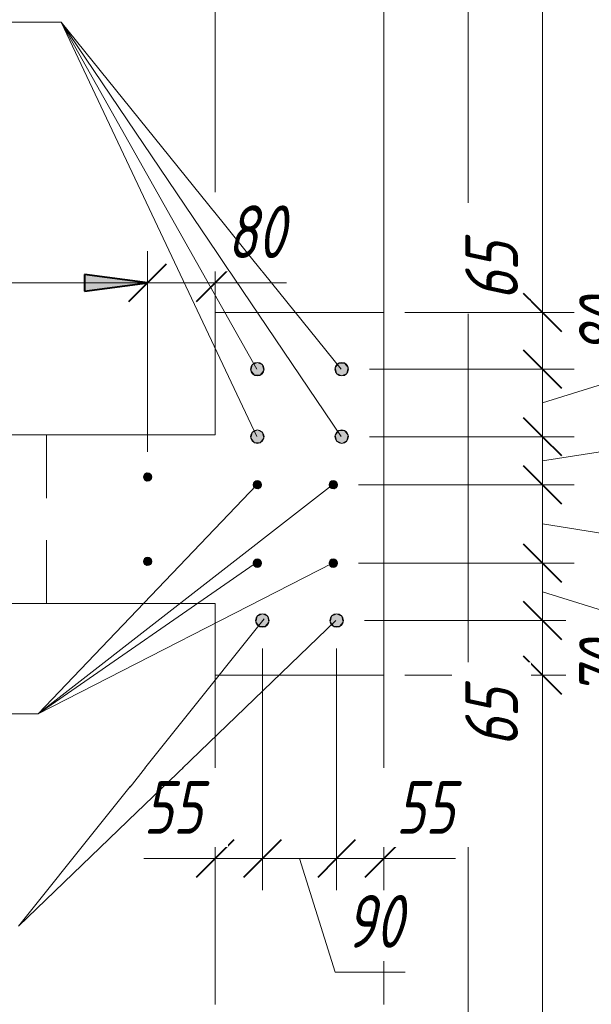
# Model space of a CAD drawing. Header units: millimetres. Extents: x 25691 to 55844, y 7165 to 18405.
# Tile 24 of 71: x 31968 to 32646, y 13005 to 14172. Entities that reach past the tile are written whole.
import ezdxf

# ---------------------------------------------------------------- set-up
doc = ezdxf.new("R2010")
doc.units = ezdxf.units.MM
doc.linetypes.add('ADSK_Линия сетки', pattern=[625, 500, -62.5, 0, -62.5])
doc.linetypes.add('ADSK_Невидимые', pattern=[125, 75, -50])
for name, color, linetype, lineweight in [('A-____-____-DIMS', 211, 'Continuous', 9), ('A-____-____-DIMS-25', 211, 'Continuous', 9), ('A-DOOR-____-OTLN', 31, 'Continuous', 20), ('A-DOOR-OPNG-OTLN', 31, 'Continuous', 20), ('A-WALL-____-HDLN', 110, 'ADSK_Невидимые', 20), ('A-WALL-____-MCUT', 113, 'Continuous', 50), ('S-GRID-____-OTLN', 1, 'Continuous', 9), ('S-RBAR-____-IDEN', 171, 'Continuous', 20), ('S-RBAR-____-MCUT', 171, 'Continuous', 20)]:
    doc.layers.add(name, color=color, linetype=linetype, lineweight=lineweight)
doc.styles.add('GOST Common_I_1', font='GOST Common Italic.ttf', dxfattribs={"width": 0.8, "height": 62.5})
doc.dimstyles.new('ADSK_Для_арматуры_Основной_2_5_мм_шаг_кол-во_Стрелки_точный', dxfattribs={"dimscale": 304.8, "dimtxt": 0.206224, "dimasz": 0.246063, "dimexe": 0.123031, "dimexo": 0.000403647, "dimgap": 0.032808, "dimtad": 1, "dimdec": 0, "dimlfac": 304.8, "dimdsep": 46, "dimtxsty": 'GOST Common_I_1', "dimsah": 1, "dimcen": 0.09, "dimdle": 0.123031, "dimazin": 0, "dimtfac": 1, "dimtdec": 4, "dimtix": 1, "dimtmove": 0, "dimatfit": 3, "dimfxl": 1, "dimtvp": 1, "dimtfill": 1, "dimtolj": 1, "dimtzin": 0, "dimarcsym": 2})
doc.dimstyles.new('ADSK_Округление_5мм__Узкий_', dxfattribs={"dimscale": 304.8, "dimtxt": 0.206224, "dimasz": 0.147638, "dimexe": 0.123031, "dimexo": 0.000269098, "dimgap": 0.032808, "dimtad": 1, "dimdec": 0, "dimlfac": 304.8, "dimrnd": 5, "dimdsep": 46, "dimtxsty": 'GOST Common_I_1', "dimblk1": 'OBLIQUE', "dimblk2": 'OBLIQUE', "dimsah": 1, "dimcen": 0.09, "dimdle": 0.123031, "dimazin": 0, "dimtfac": 1, "dimtdec": 4, "dimtix": 1, "dimtmove": 0, "dimatfit": 3, "dimfxl": 1, "dimtvp": 1, "dimtfill": 1, "dimtolj": 1, "dimtzin": 0, "dimlwd": 20, "dimlwe": 20, "dimarcsym": 2})
doc.dimstyles.new('ADSK_Округление_5мм__Узкий__1', dxfattribs={"dimscale": 304.8, "dimtxt": 0.206224, "dimasz": 0.147638, "dimexe": 0.123031, "dimexo": 0.000269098, "dimgap": 0.032808, "dimtad": 1, "dimdec": 0, "dimlfac": 304.8, "dimrnd": 5, "dimdsep": 46, "dimtxsty": 'GOST Common_I_1', "dimblk1": 'OBLIQUE', "dimblk2": 'OBLIQUE', "dimsah": 1, "dimcen": 0.09, "dimdle": 0.123031, "dimazin": 0, "dimtfac": 1, "dimtdec": 4, "dimtix": 1, "dimtmove": 1, "dimatfit": 3, "dimfxl": 1, "dimtvp": 1, "dimtfill": 1, "dimtolj": 1, "dimtzin": 0, "dimlwd": 20, "dimlwe": 20, "dimarcsym": 2})

# ---------------------------------------------------------------- blocks, each defined once
blk = doc.blocks.new('ADSK_Дверь_ПроемПрямоугольный - ADSK_Дверь_ПроемПрямоугольный-1464738-КЖ1_ПЭ_ВЭ15_Армирование_Вертикальное')
at = {"layer": 'A-DOOR-OPNG-OTLN'}
for p, q in [((32200, 13825), (32200, 15125)), ((32400, 13825), (32400, 15125))]:
    blk.add_line(p, q, dxfattribs=at)
blk = doc.blocks.new('ADSK_Дверь_ПроемПрямоугольный - ADSK_Дверь_ПроемПрямоугольный-1465029-КЖ1_ПЭ_ВЭ15_Армирование_Вертикальное')
at = {"layer": 'A-DOOR-OPNG-OTLN'}
for p, q in [((32200, 15125), (32200, 15515)), ((32400, 15125), (32400, 15515))]:
    blk.add_line(p, q, dxfattribs=at)
blk = doc.blocks.new('DIMBLOCK71-КЖ1_ПЭ_ВЭ15_Армирование_Вертикальное')
at = {"layer": 'A-____-____-DIMS-25', "lineweight": 40}
for p, q in [((32588.1, 13395), (32565.6, 13417.5)), ((32588.1, 13395), (32610.6, 13372.5)), ((32588.1, 12005), (32565.6, 12027.5)), ((32588.1, 12005), (32610.6, 11982.5))]:
    blk.add_line(p, q, dxfattribs=at)
at = {"layer": 'A-____-____-DIMS-25', "lineweight": 20}
for p, q in [((32588.1, 13395), (32425, 13395)), ((32588.1, 12005), (32588.1, 13395)), ((32588.1, 13395), (32625.6, 13395)), ((32588.1, 12005), (32425, 12005)), ((32588.1, 12005), (32625.6, 12005))]:
    blk.add_line(p, q, dxfattribs=at)
at = {"layer": 'A-____-____-DIMS-25', "color": 0, "lineweight": 20, "insert": (32496.4, 12634.5), "char_height": 62.5, "width": 157.25, "attachment_point": 1, "rotation": 90, "line_spacing_factor": 1.022761, "style": 'GOST Common_I_1', "bg_fill": 3, "box_fill_scale": 1.25, "bg_fill_color": 256, "bg_fill_true_color": 13158600, "bg_fill_transparency": 0}
blk.add_mtext('1390', dxfattribs=at)
blk = doc.blocks.new('_Oblique')
at = {"color": 0, "linetype": 'ByBlock', "lineweight": -2}
blk.add_line((-0.5, -0.5), (0.5, 0.5), dxfattribs=at)
blk = doc.blocks.new('DIMBLOCK72-КЖ1_ПЭ_ВЭ15_Армирование_Вертикальное')
at = {"layer": 'A-____-____-DIMS-25', "lineweight": 40}
for p, q in [((32588.1, 13459.9), (32565.6, 13482.4)), ((32588.1, 13459.9), (32610.6, 13437.4)), ((32588.1, 13395), (32565.6, 13417.5)), ((32588.1, 13395), (32610.6, 13372.5))]:
    blk.add_line(p, q, dxfattribs=at)
at = {"layer": 'A-____-____-DIMS-25', "lineweight": 20}
for p, q in [((32588.1, 13459.9), (32377, 13459.9)), ((32588.1, 13395), (32588.1, 13459.9)), ((32588.1, 13459.9), (32625.6, 13459.9)), ((32588.1, 13393.2), (32588.1, 13427.5)), ((32588.1, 13395), (32425, 13395)), ((32588.1, 13395), (32625.6, 13395)), ((32588.1, 13310.4), (32588.1, 13393.2))]:
    blk.add_line(p, q, dxfattribs=at)
at = {"layer": 'A-____-____-DIMS-25', "color": 0, "lineweight": 20, "insert": (32496.4, 13310.4), "char_height": 62.5, "width": 84.378, "attachment_point": 1, "rotation": 90, "line_spacing_factor": 1.022761, "style": 'GOST Common_I_1', "bg_fill": 3, "box_fill_scale": 1.25, "bg_fill_color": 256, "bg_fill_true_color": 13158600, "bg_fill_transparency": 0}
blk.add_mtext('65', dxfattribs=at)
blk = doc.blocks.new('DIMBLOCK73-КЖ1_ПЭ_ВЭ15_Армирование_Вертикальное')
at = {"layer": 'A-____-____-DIMS-25', "lineweight": 40}
for p, q in [((32588.1, 13527.8), (32565.6, 13550.3)), ((32588.1, 13527.8), (32610.6, 13505.3)), ((32588.1, 13459.9), (32565.6, 13482.4)), ((32588.1, 13459.9), (32610.6, 13437.4))]:
    blk.add_line(p, q, dxfattribs=at)
at = {"layer": 'A-____-____-DIMS-25', "lineweight": 20}
for p, q in [((32588.1, 13527.8), (32370, 13527.8)), ((32588.1, 13459.9), (32588.1, 13527.8)), ((32588.1, 13527.8), (32625.6, 13527.8)), ((32723.1, 13451.5), (32588.1, 13493.9)), ((32588.1, 13459.9), (32377, 13459.9)), ((32588.1, 13459.9), (32625.6, 13459.9)), ((32723.1, 13368.7), (32723.1, 13451.5))]:
    blk.add_line(p, q, dxfattribs=at)
at = {"layer": 'A-____-____-DIMS-25', "color": 0, "lineweight": 20, "insert": (32631.4, 13368.7), "char_height": 62.5, "width": 84.378, "attachment_point": 1, "rotation": 90, "line_spacing_factor": 1.022761, "style": 'GOST Common_I_1', "bg_fill": 3, "box_fill_scale": 1.25, "bg_fill_color": 256, "bg_fill_true_color": 13158600, "bg_fill_transparency": 0}
blk.add_mtext('70', dxfattribs=at)
blk = doc.blocks.new('DIMBLOCK74-КЖ1_ПЭ_ВЭ15_Армирование_Вертикальное')
at = {"layer": 'A-____-____-DIMS-25', "lineweight": 40}
for p, q in [((32588.1, 13620.8), (32565.6, 13643.3)), ((32588.1, 13620.8), (32610.6, 13598.3)), ((32588.1, 13527.8), (32565.6, 13550.3)), ((32588.1, 13527.8), (32610.6, 13505.3))]:
    blk.add_line(p, q, dxfattribs=at)
at = {"layer": 'A-____-____-DIMS-25', "lineweight": 20}
for p, q in [((32588.1, 13620.8), (32370, 13620.8)), ((32588.1, 13527.8), (32588.1, 13620.8)), ((32588.1, 13620.8), (32625.6, 13620.8)), ((32858.1, 13532), (32588.1, 13574.3)), ((32588.1, 13527.8), (32370, 13527.8)), ((32588.1, 13527.8), (32625.6, 13527.8)), ((32858.1, 13449.1), (32858.1, 13532))]:
    blk.add_line(p, q, dxfattribs=at)
at = {"layer": 'A-____-____-DIMS-25', "color": 0, "lineweight": 20, "insert": (32766.4, 13449.1), "char_height": 62.5, "width": 84.378, "attachment_point": 1, "rotation": 90, "line_spacing_factor": 1.022761, "style": 'GOST Common_I_1', "bg_fill": 3, "box_fill_scale": 1.25, "bg_fill_color": 256, "bg_fill_true_color": 13158600, "bg_fill_transparency": 0}
blk.add_mtext('95', dxfattribs=at)
blk = doc.blocks.new('DIMBLOCK75-КЖ1_ПЭ_ВЭ15_Армирование_Вертикальное')
at = {"layer": 'A-____-____-DIMS-25', "lineweight": 20}
for p, q in [((32858.1, 13774.5), (32858.1, 13691.6)), ((32858.1, 13691.6), (32588.1, 13649.3)), ((32588.1, 13677.8), (32383, 13677.8)), ((32588.1, 13620.8), (32588.1, 13677.8)), ((32588.1, 13677.8), (32625.6, 13677.8)), ((32588.1, 13620.8), (32370, 13620.8)), ((32588.1, 13620.8), (32625.6, 13620.8))]:
    blk.add_line(p, q, dxfattribs=at)
at = {"layer": 'A-____-____-DIMS-25', "lineweight": 40}
for p, q in [((32588.1, 13677.8), (32565.6, 13700.3)), ((32588.1, 13677.8), (32610.6, 13655.3)), ((32588.1, 13620.8), (32565.6, 13643.3)), ((32588.1, 13620.8), (32610.6, 13598.3))]:
    blk.add_line(p, q, dxfattribs=at)
at = {"layer": 'A-____-____-DIMS-25', "color": 0, "lineweight": 20, "insert": (32766.4, 13704.1), "char_height": 62.5, "width": 84.378, "attachment_point": 1, "rotation": 90, "line_spacing_factor": 1.022761, "style": 'GOST Common_I_1', "bg_fill": 3, "box_fill_scale": 1.25, "bg_fill_color": 256, "bg_fill_true_color": 13158600, "bg_fill_transparency": 0}
blk.add_mtext('55', dxfattribs=at)
blk = doc.blocks.new('DIMBLOCK76-КЖ1_ПЭ_ВЭ15_Армирование_Вертикальное')
at = {"layer": 'A-____-____-DIMS-25', "lineweight": 20}
for p, q in [((32723.1, 13843), (32723.1, 13760.2)), ((32723.1, 13760.2), (32588.1, 13717.8)), ((32588.1, 13757.8), (32383, 13757.8)), ((32588.1, 13677.8), (32588.1, 13757.8)), ((32588.1, 13757.8), (32625.6, 13757.8)), ((32588.1, 13677.8), (32383, 13677.8)), ((32588.1, 13677.8), (32625.6, 13677.8))]:
    blk.add_line(p, q, dxfattribs=at)
at = {"layer": 'A-____-____-DIMS-25', "lineweight": 40}
for p, q in [((32588.1, 13757.8), (32565.6, 13780.3)), ((32588.1, 13757.8), (32610.6, 13735.3)), ((32588.1, 13677.8), (32565.6, 13700.3)), ((32588.1, 13677.8), (32610.6, 13655.3))]:
    blk.add_line(p, q, dxfattribs=at)
at = {"layer": 'A-____-____-DIMS-25', "color": 0, "lineweight": 20, "insert": (32631.4, 13772.7), "char_height": 62.5, "width": 84.378, "attachment_point": 1, "rotation": 90, "line_spacing_factor": 1.022761, "style": 'GOST Common_I_1', "bg_fill": 3, "box_fill_scale": 1.25, "bg_fill_color": 256, "bg_fill_true_color": 13158600, "bg_fill_transparency": 0}
blk.add_mtext('80', dxfattribs=at)
blk = doc.blocks.new('DIMBLOCK77-КЖ1_ПЭ_ВЭ15_Армирование_Вертикальное')
at = {"layer": 'A-____-____-DIMS-25', "lineweight": 20}
for p, q in [((32588.1, 13909.7), (32588.1, 13826.9)), ((32588.1, 13825), (32425, 13825)), ((32588.1, 13826.9), (32588.1, 13791.4)), ((32588.1, 13757.8), (32588.1, 13825)), ((32588.1, 13825), (32625.6, 13825)), ((32588.1, 13757.8), (32383, 13757.8)), ((32588.1, 13757.8), (32625.6, 13757.8))]:
    blk.add_line(p, q, dxfattribs=at)
at = {"layer": 'A-____-____-DIMS-25', "lineweight": 40}
for p, q in [((32588.1, 13825), (32565.6, 13847.5)), ((32588.1, 13825), (32610.6, 13802.5)), ((32588.1, 13757.8), (32565.6, 13780.3)), ((32588.1, 13757.8), (32610.6, 13735.3))]:
    blk.add_line(p, q, dxfattribs=at)
at = {"layer": 'A-____-____-DIMS-25', "color": 0, "lineweight": 20, "insert": (32496.4, 13839.4), "char_height": 62.5, "width": 84.378, "attachment_point": 1, "rotation": 90, "line_spacing_factor": 1.022761, "style": 'GOST Common_I_1', "bg_fill": 3, "box_fill_scale": 1.25, "bg_fill_color": 256, "bg_fill_true_color": 13158600, "bg_fill_transparency": 0}
blk.add_mtext('65', dxfattribs=at)
blk = doc.blocks.new('DIMBLOCK78-КЖ1_ПЭ_ВЭ15_Армирование_Вертикальное')
at = {"layer": 'A-____-____-DIMS-25', "lineweight": 40}
for p, q in [((32588.1, 15515), (32565.6, 15537.5)), ((32588.1, 15515), (32610.6, 15492.5)), ((32588.1, 13825), (32565.6, 13847.5)), ((32588.1, 13825), (32610.6, 13802.5))]:
    blk.add_line(p, q, dxfattribs=at)
at = {"layer": 'A-____-____-DIMS-25', "lineweight": 20}
for p, q in [((32588.1, 15515), (32425, 15515)), ((32588.1, 13825), (32588.1, 15515)), ((32588.1, 15515), (32625.6, 15515)), ((32588.1, 13825), (32425, 13825)), ((32588.1, 13825), (32625.6, 13825))]:
    blk.add_line(p, q, dxfattribs=at)
at = {"layer": 'A-____-____-DIMS-25', "color": 0, "lineweight": 20, "insert": (32496.4, 14604.5), "char_height": 62.5, "width": 157.25, "attachment_point": 1, "rotation": 90, "line_spacing_factor": 1.022761, "style": 'GOST Common_I_1', "bg_fill": 3, "box_fill_scale": 1.25, "bg_fill_color": 256, "bg_fill_true_color": 13158600, "bg_fill_transparency": 0}
blk.add_mtext('1690', dxfattribs=at)
blk = doc.blocks.new('DIMBLOCK85-КЖ1_ПЭ_ВЭ15_Армирование_Вертикальное')
at = {"layer": 'A-____-____-DIMS-25', "lineweight": 20}
for p, q in [((30520, 13860.2), (30520, 13897.7)), ((32120, 13860.2), (32120, 13897.7)), ((30520, 13860.2), (32120, 13860.2)), ((30520, 13860.2), (30520, 13660)), ((32120, 13860.2), (32120, 13660))]:
    blk.add_line(p, q, dxfattribs=at)
at = {"layer": 'A-____-____-DIMS-25', "lineweight": 40}
for p, q in [((30520, 13860.2), (30542.5, 13882.7)), ((32120, 13860.2), (32142.5, 13882.7)), ((30520, 13860.2), (30497.5, 13837.7)), ((32120, 13860.2), (32097.5, 13837.7))]:
    blk.add_line(p, q, dxfattribs=at)
at = {"layer": 'A-____-____-DIMS-25', "color": 0, "lineweight": 20, "insert": (31254.5, 13951.9), "char_height": 62.5, "width": 157.25, "attachment_point": 1, "line_spacing_factor": 1.022761, "style": 'GOST Common_I_1', "bg_fill": 3, "box_fill_scale": 1.25, "bg_fill_color": 256, "bg_fill_true_color": 13158600, "bg_fill_transparency": 0}
blk.add_mtext('1600', dxfattribs=at)
blk = doc.blocks.new('DIMBLOCK86-КЖ1_ПЭ_ВЭ15_Армирование_Вертикальное')
at = {"layer": 'A-____-____-DIMS-25', "lineweight": 20}
for p, q in [((32120, 13860.2), (32120, 13897.7)), ((32200, 13860.2), (32200, 13867)), ((32120, 13860.2), (32237.5, 13860.2)), ((32120, 13860.2), (32120, 13660)), ((32201.8, 13860.2), (32160, 13860.2)), ((32200, 13860.2), (32200, 13822.7)), ((32284.7, 13860.2), (32201.8, 13860.2))]:
    blk.add_line(p, q, dxfattribs=at)
at = {"layer": 'A-____-____-DIMS-25', "lineweight": 40}
for p, q in [((32120, 13860.2), (32142.5, 13882.7)), ((32200, 13860.2), (32222.5, 13882.7)), ((32120, 13860.2), (32097.5, 13837.7)), ((32200, 13860.2), (32177.5, 13837.7))]:
    blk.add_line(p, q, dxfattribs=at)
at = {"layer": 'A-____-____-DIMS-25', "color": 0, "lineweight": 20, "insert": (32214.3, 13951.9), "char_height": 62.5, "width": 84.378, "attachment_point": 1, "line_spacing_factor": 1.022761, "style": 'GOST Common_I_1', "bg_fill": 3, "box_fill_scale": 1.25, "bg_fill_color": 256, "bg_fill_true_color": 13158600, "bg_fill_transparency": 0}
blk.add_mtext('80', dxfattribs=at)
blk = doc.blocks.new('DIMBLOCK90-КЖ1_ПЭ_ВЭ15_Армирование_Вертикальное')
at = {"layer": 'A-____-____-DIMS-25', "lineweight": 20}
for p, q in [((32256, 13178), (32256, 13426.9)), ((32115.3, 13178), (32198.2, 13178)), ((32162.5, 13178), (32256, 13178)), ((32198.2, 13178), (32228, 13178)), ((32200, 13178), (32200, 13184.8)), ((32200, 13178), (32200, 13140.5)), ((32256, 13178), (32256, 13140.5))]:
    blk.add_line(p, q, dxfattribs=at)
at = {"layer": 'A-____-____-DIMS-25', "lineweight": 40}
for p, q in [((32200, 13178), (32222.5, 13200.5)), ((32256, 13178), (32278.5, 13200.5)), ((32200, 13178), (32177.5, 13155.5)), ((32256, 13178), (32233.5, 13155.5))]:
    blk.add_line(p, q, dxfattribs=at)
at = {"layer": 'A-____-____-DIMS-25', "color": 0, "lineweight": 20, "insert": (32115.3, 13269.6), "char_height": 62.5, "width": 84.378, "attachment_point": 1, "line_spacing_factor": 1.022761, "style": 'GOST Common_I_1', "bg_fill": 3, "box_fill_scale": 1.25, "bg_fill_color": 256, "bg_fill_true_color": 13158600, "bg_fill_transparency": 0}
blk.add_mtext('55', dxfattribs=at)
blk = doc.blocks.new('DIMBLOCK91-КЖ1_ПЭ_ВЭ15_Армирование_Вертикальное')
at = {"layer": 'A-____-____-DIMS-25', "lineweight": 20}
for p, q in [((32256, 13178), (32256, 13426.9)), ((32344, 13178), (32344, 13426.9)), ((32256, 13178), (32344, 13178)), ((32256, 13178), (32256, 13140.5)), ((32342.3, 13043), (32300, 13178)), ((32344, 13178), (32344, 13140.5)), ((32425.2, 13043), (32342.3, 13043))]:
    blk.add_line(p, q, dxfattribs=at)
at = {"layer": 'A-____-____-DIMS-25', "lineweight": 40}
for p, q in [((32256, 13178), (32278.5, 13200.5)), ((32344, 13178), (32366.5, 13200.5)), ((32256, 13178), (32233.5, 13155.5)), ((32344, 13178), (32321.5, 13155.5))]:
    blk.add_line(p, q, dxfattribs=at)
at = {"layer": 'A-____-____-DIMS-25', "color": 0, "lineweight": 20, "insert": (32354.8, 13134.6), "char_height": 62.5, "width": 84.378, "attachment_point": 1, "line_spacing_factor": 1.022761, "style": 'GOST Common_I_1', "bg_fill": 3, "box_fill_scale": 1.25, "bg_fill_color": 256, "bg_fill_true_color": 13158600, "bg_fill_transparency": 0}
blk.add_mtext('90', dxfattribs=at)
blk = doc.blocks.new('DIMBLOCK92-КЖ1_ПЭ_ВЭ15_Армирование_Вертикальное')
at = {"layer": 'A-____-____-DIMS-25', "lineweight": 20}
for p, q in [((32344, 13178), (32344, 13426.9)), ((32344, 13178), (32437.5, 13178)), ((32344, 13178), (32344, 13140.5)), ((32401.8, 13178), (32372, 13178)), ((32400, 13178), (32400, 13184.8)), ((32400, 13178), (32400, 13140.5)), ((32484.7, 13178), (32401.8, 13178))]:
    blk.add_line(p, q, dxfattribs=at)
at = {"layer": 'A-____-____-DIMS-25', "lineweight": 40}
for p, q in [((32344, 13178), (32366.5, 13200.5)), ((32400, 13178), (32422.5, 13200.5)), ((32344, 13178), (32321.5, 13155.5)), ((32400, 13178), (32377.5, 13155.5))]:
    blk.add_line(p, q, dxfattribs=at)
at = {"layer": 'A-____-____-DIMS-25', "color": 0, "lineweight": 20, "insert": (32414.3, 13269.6), "char_height": 62.5, "width": 84.378, "attachment_point": 1, "line_spacing_factor": 1.022761, "style": 'GOST Common_I_1', "bg_fill": 3, "box_fill_scale": 1.25, "bg_fill_color": 256, "bg_fill_true_color": 13158600, "bg_fill_transparency": 0}
blk.add_mtext('55', dxfattribs=at)
blk = doc.blocks.new('DIMBLOCK141-КЖ1_ПЭ_ВЭ15_Армирование_Вертикальное')
at = {"layer": 'A-____-____-DIMS-25', "lineweight": 40}
for points in [[(30520, 13860.2), (30595, 13850.3), (30595, 13870.1)], [(32120, 13860.2), (32045, 13870.1), (32045, 13850.3)]]:
    blk.add_hatch(color=256, dxfattribs=at).paths.add_polyline_path(points)
at = {"layer": 'A-____-____-DIMS-25'}
for p, q in [((30520, 13860.2), (30520, 13897.7)), ((32120, 13860.2), (32120, 13897.7)), ((32157.5, 13860.2), (30482.5, 13860.2)), ((30520, 13860.2), (30520, 13667.5)), ((32120, 13860.2), (32120, 13667.5))]:
    blk.add_line(p, q, dxfattribs=at)
at = {"layer": 'A-____-____-DIMS-25', "lineweight": 40}
for p, q in [((30595, 13870.1), (30520, 13860.2)), ((30595, 13850.3), (30595, 13870.1)), ((32120, 13860.2), (32045, 13870.1)), ((32045, 13870.1), (32045, 13850.3)), ((30520, 13860.2), (30595, 13850.3)), ((32045, 13850.3), (32120, 13860.2))]:
    blk.add_line(p, q, dxfattribs=at)
at = {"layer": 'A-____-____-DIMS-25', "color": 0, "insert": (31149, 13951.9), "char_height": 62.5, "width": 410.383, "attachment_point": 1, "line_spacing_factor": 1.022761, "style": 'GOST Common_I_1', "bg_fill": 3, "box_fill_scale": 1.25, "bg_fill_color": 256, "bg_fill_true_color": 13158600, "bg_fill_transparency": 0}
blk.add_mtext('200x8=1600', dxfattribs=at)
blk = doc.blocks.new('_None')
blk = doc.blocks.new('Ricom_Марка_АрматурныйСтержень - Поз_ тип_Шаг-995026-КЖ1_ПЭ_ВЭ15_Армирование_Вертикальное')
at = {"layer": 'S-RBAR-____-IDEN'}
blk.add_line((26679.6, 8743.3), (27179.6, 8743.3), dxfattribs=at)

msp = doc.modelspace()

# ---------------------------------------------------------------- hatches: boundary and pattern name
at = {"layer": 'S-RBAR-____-MCUT'}
h = msp.add_hatch(color=256, dxfattribs=at)
edge = h.paths.add_edge_path()
edge.add_arc((32249.9996, 13757.8157), 8, 0, 360)
for points in [[(32253.4707, 13750.608), (32257.799, 13756.0356), (32256.2542, 13762.8037), (32249.9996, 13765.8157), (32243.7449, 13762.8037), (32242.2002, 13756.0356), (32246.5285, 13750.608)], [(32349.9996, 13749.8157), (32356.2542, 13752.8278), (32357.799, 13759.5959), (32353.4707, 13765.0235), (32346.5285, 13765.0235), (32342.2002, 13759.5959), (32343.7449, 13752.8278)], [(32253.4707, 13670.608), (32257.799, 13676.0356), (32256.2542, 13682.8037), (32249.9996, 13685.8157), (32243.7449, 13682.8037), (32242.2002, 13676.0356), (32246.5285, 13670.608)], [(32349.9996, 13669.8157), (32356.2542, 13672.8278), (32357.799, 13679.5959), (32353.4707, 13685.0235), (32346.5285, 13685.0235), (32342.2002, 13679.5959), (32343.7449, 13672.8278)], [(32118.4545, 13625.2458), (32124.0447, 13627.0621), (32124.0447, 13632.94), (32118.4545, 13634.7563), (32114.9996, 13630.001)], [(32251.5447, 13616.0296), (32254.9996, 13620.7849), (32251.5447, 13625.5402), (32245.9545, 13623.7239), (32245.9545, 13617.846)], [(32341.5447, 13616.0296), (32344.9996, 13620.7849), (32341.5447, 13625.5402), (32335.9545, 13623.7239), (32335.9545, 13617.846)], [(32118.4545, 13525.2458), (32124.0447, 13527.0621), (32124.0447, 13532.94), (32118.4545, 13534.7563), (32114.9996, 13530.001)], [(32251.5447, 13523.0591), (32254.9996, 13527.8144), (32251.5447, 13532.5696), (32245.9545, 13530.7533), (32245.9545, 13524.8754)], [(32341.5447, 13523.0591), (32344.9996, 13527.8144), (32341.5447, 13532.5696), (32335.9545, 13530.7533), (32335.9545, 13524.8754)], [(32259.4707, 13452.713), (32263.799, 13458.1406), (32262.2542, 13464.9087), (32255.9996, 13467.9208), (32249.7449, 13464.9087), (32248.2002, 13458.1406), (32252.5285, 13452.713)], [(32347.4707, 13452.713), (32351.799, 13458.1406), (32350.2542, 13464.9087), (32343.9996, 13467.9208), (32337.7449, 13464.9087), (32336.2002, 13458.1406), (32340.5285, 13452.713)]]:
    msp.add_hatch(color=256, dxfattribs=at).paths.add_polyline_path(points)
h = msp.add_hatch(color=256, dxfattribs=at)
edge = h.paths.add_edge_path()
edge.add_arc((32349.9996, 13757.8157), 8, 0, 360)
h = msp.add_hatch(color=256, dxfattribs=at)
edge = h.paths.add_edge_path()
edge.add_arc((32249.9996, 13677.8157), 8, 0, 360)
h = msp.add_hatch(color=256, dxfattribs=at)
edge = h.paths.add_edge_path()
edge.add_arc((32349.9996, 13677.8157), 8, 0, 360)
h = msp.add_hatch(color=256, dxfattribs=at)
edge = h.paths.add_edge_path()
edge.add_arc((32119.9996, 13630.001), 5, 0, 360)
h = msp.add_hatch(color=256, dxfattribs=at)
edge = h.paths.add_edge_path()
edge.add_arc((32249.9996, 13620.7849), 5, 0, 360)
h = msp.add_hatch(color=256, dxfattribs=at)
edge = h.paths.add_edge_path()
edge.add_arc((32339.9996, 13620.7849), 5, 0, 360)
h = msp.add_hatch(color=256, dxfattribs=at)
edge = h.paths.add_edge_path()
edge.add_arc((32119.9996, 13530.001), 5, 0, 360)
h = msp.add_hatch(color=256, dxfattribs=at)
edge = h.paths.add_edge_path()
edge.add_arc((32249.9996, 13527.8144), 5, 0, 360)
h = msp.add_hatch(color=256, dxfattribs=at)
edge = h.paths.add_edge_path()
edge.add_arc((32339.9996, 13527.8144), 5, 0, 360)
h = msp.add_hatch(color=256, dxfattribs=at)
edge = h.paths.add_edge_path()
edge.add_arc((32255.9996, 13459.9208), 8, 0, 360)
h = msp.add_hatch(color=256, dxfattribs=at)
edge = h.paths.add_edge_path()
edge.add_arc((32343.9996, 13459.9208), 8, 0, 360)

# ---------------------------------------------------------------- linework, layer by layer
at = {"layer": 'A-WALL-____-HDLN'}
msp.add_line((32000.2596, 13679.9514), (32000.2596, 13480.001), dxfattribs=at)
at = {"layer": 'A-WALL-____-MCUT', "lineweight": 9}
for p, q in [((32399.95, 13825.0392), (32199.9996, 13825.0392)), ((32199.9996, 13825.0392), (32199.9996, 13680.001)), ((32399.9996, 13395.0888), (32399.9996, 13825.0392)), ((32199.9996, 13680.001), (30430, 13680.001)), ((30430, 13480.001), (32199.9996, 13480.001)), ((32199.9996, 13480.001), (32199.9996, 13395.0392)), ((32199.9996, 13395.0392), (32399.9996, 13395.0392))]:
    msp.add_line(p, q, dxfattribs=at)
at = {"layer": 'S-GRID-____-OTLN', "linetype": 'ADSK_Линия сетки'}
msp.add_line((32500, 18205.465), (32500, 7369.9611), dxfattribs=at)
at = {"layer": 'S-RBAR-____-IDEN'}
for p, q in [((32017.6624, 14169.2284), (31991.9181, 14169.2284)), ((32017.6624, 14169.2284), (31991.9181, 14169.2284)), ((32017.6624, 14169.2284), (31991.9181, 14169.2284)), ((32017.6624, 14169.2284), (31991.9181, 14169.2284)), ((31990.4416, 13349.4812), (31969.9324, 13349.4812)), ((31990.4416, 13349.4812), (31969.9324, 13349.4812)), ((31990.4416, 13349.4812), (31969.9324, 13349.4812)), ((31990.4416, 13349.4812), (31969.9324, 13349.4812))]:
    msp.add_line(p, q, dxfattribs=at)
at = {"layer": 'S-RBAR-____-MCUT'}
for p, q in [((32243.7449, 13762.8037), (32242.2002, 13756.0356)), ((32249.9996, 13765.8157), (32243.7449, 13762.8037)), ((32256.2542, 13762.8037), (32249.9996, 13765.8157)), ((32257.799, 13756.0356), (32256.2542, 13762.8037)), ((32346.5285, 13765.0235), (32342.2002, 13759.5959)), ((32342.2002, 13759.5959), (32343.7449, 13752.8278)), ((32353.4707, 13765.0235), (32346.5285, 13765.0235)), ((32357.799, 13759.5959), (32353.4707, 13765.0235)), ((32356.2542, 13752.8278), (32357.799, 13759.5959)), ((32242.2002, 13756.0356), (32246.5285, 13750.608)), ((32246.5285, 13750.608), (32253.4707, 13750.608)), ((32253.4707, 13750.608), (32257.799, 13756.0356)), ((32343.7449, 13752.8278), (32349.9996, 13749.8157)), ((32349.9996, 13749.8157), (32356.2542, 13752.8278)), ((32243.7449, 13682.8037), (32242.2002, 13676.0356)), ((32249.9996, 13685.8157), (32243.7449, 13682.8037)), ((32256.2542, 13682.8037), (32249.9996, 13685.8157)), ((32257.799, 13676.0356), (32256.2542, 13682.8037)), ((32346.5285, 13685.0235), (32342.2002, 13679.5959)), ((32342.2002, 13679.5959), (32343.7449, 13672.8278)), ((32353.4707, 13685.0235), (32346.5285, 13685.0235)), ((32357.799, 13679.5959), (32353.4707, 13685.0235)), ((32356.2542, 13672.8278), (32357.799, 13679.5959)), ((32242.2002, 13676.0356), (32246.5285, 13670.608)), ((32246.5285, 13670.608), (32253.4707, 13670.608)), ((32253.4707, 13670.608), (32257.799, 13676.0356)), ((32343.7449, 13672.8278), (32349.9996, 13669.8157)), ((32349.9996, 13669.8157), (32356.2542, 13672.8278)), ((32118.4545, 13634.7563), (32114.9996, 13630.001)), ((32124.0447, 13632.94), (32118.4545, 13634.7563)), ((32124.0447, 13627.0621), (32124.0447, 13632.94)), ((32114.9996, 13630.001), (32118.4545, 13625.2458)), ((32118.4545, 13625.2458), (32124.0447, 13627.0621)), ((32251.5447, 13625.5402), (32245.9545, 13623.7239)), ((32245.9545, 13623.7239), (32245.9545, 13617.846)), ((32254.9996, 13620.7849), (32251.5447, 13625.5402)), ((32251.5447, 13616.0296), (32254.9996, 13620.7849)), ((32341.5447, 13625.5402), (32335.9545, 13623.7239)), ((32335.9545, 13623.7239), (32335.9545, 13617.846)), ((32344.9996, 13620.7849), (32341.5447, 13625.5402)), ((32341.5447, 13616.0296), (32344.9996, 13620.7849)), ((32245.9545, 13617.846), (32251.5447, 13616.0296)), ((32335.9545, 13617.846), (32341.5447, 13616.0296)), ((32118.4545, 13534.7563), (32114.9996, 13530.001)), ((32114.9996, 13530.001), (32118.4545, 13525.2458)), ((32124.0447, 13532.94), (32118.4545, 13534.7563)), ((32118.4545, 13525.2458), (32124.0447, 13527.0621)), ((32124.0447, 13527.0621), (32124.0447, 13532.94)), ((32251.5447, 13532.5696), (32245.9545, 13530.7533)), ((32245.9545, 13530.7533), (32245.9545, 13524.8754)), ((32254.9996, 13527.8144), (32251.5447, 13532.5696)), ((32251.5447, 13523.0591), (32254.9996, 13527.8144)), ((32341.5447, 13532.5696), (32335.9545, 13530.7533)), ((32335.9545, 13530.7533), (32335.9545, 13524.8754)), ((32344.9996, 13527.8144), (32341.5447, 13532.5696)), ((32341.5447, 13523.0591), (32344.9996, 13527.8144)), ((32245.9545, 13524.8754), (32251.5447, 13523.0591)), ((32335.9545, 13524.8754), (32341.5447, 13523.0591)), ((32255.9996, 13467.9208), (32249.7449, 13464.9087)), ((32262.2542, 13464.9087), (32255.9996, 13467.9208)), ((32343.9996, 13467.9208), (32337.7449, 13464.9087)), ((32350.2542, 13464.9087), (32343.9996, 13467.9208)), ((32249.7449, 13464.9087), (32248.2002, 13458.1406)), ((32248.2002, 13458.1406), (32252.5285, 13452.713)), ((32259.4707, 13452.713), (32263.799, 13458.1406)), ((32263.799, 13458.1406), (32262.2542, 13464.9087)), ((32337.7449, 13464.9087), (32336.2002, 13458.1406)), ((32336.2002, 13458.1406), (32340.5285, 13452.713)), ((32347.4707, 13452.713), (32351.799, 13458.1406)), ((32351.799, 13458.1406), (32350.2542, 13464.9087)), ((32252.5285, 13452.713), (32259.4707, 13452.713)), ((32340.5285, 13452.713), (32347.4707, 13452.713))]:
    msp.add_line(p, q, dxfattribs=at)
for centre, radius in [((32249.9996, 13757.8157), 8), ((32349.9996, 13757.8157), 8), ((32249.9996, 13677.8157), 8), ((32349.9996, 13677.8157), 8), ((32119.9996, 13630.001), 5), ((32249.9996, 13620.7849), 5), ((32339.9996, 13620.7849), 5), ((32119.9996, 13530.001), 5), ((32249.9996, 13527.8144), 5), ((32339.9996, 13527.8144), 5), ((32255.9996, 13459.9208), 8), ((32343.9996, 13459.9208), 8)]:
    msp.add_circle(centre, radius, dxfattribs=at)

# ---------------------------------------------------------------- block references
at = {"layer": 'A-DOOR-____-OTLN'}
for name, p in [('ADSK_Дверь_ПроемПрямоугольный - ADSK_Дверь_ПроемПрямоугольный-1464738-КЖ1_ПЭ_ВЭ15_Армирование_Вертикальное', (0, 0)), ('ADSK_Дверь_ПроемПрямоугольный - ADSK_Дверь_ПроемПрямоугольный-1465029-КЖ1_ПЭ_ВЭ15_Армирование_Вертикальное', (0, -2120))]:
    msp.add_blockref(name, p, dxfattribs=at)
at = {"layer": 'S-RBAR-____-IDEN'}
for p in [(4812.3463, 5425.9006), (4790.3606, 4606.1534)]:
    msp.add_blockref('Ricom_Марка_АрматурныйСтержень - Поз_ тип_Шаг-995026-КЖ1_ПЭ_ВЭ15_Армирование_Вертикальное', p, dxfattribs=at)

# ---------------------------------------------------------------- next in the draw order: dimensions: what is measured, and where the dimension line sits
at = {"layer": 'A-____-____-DIMS', "lineweight": 20}
dim = msp.add_linear_dim(base=(32119.9996, 13860.2212), p1=(30519.9996, 13635.001), p2=(32119.9996, 13635.001), dimstyle='ADSK_Округление_5мм__Узкий_', override={"dimpost": '<>', "dimfxl": 1600}, dxfattribs=at)
dim.commit()
dim.dimension.update_dxf_attribs({"geometry": 'DIMBLOCK85-КЖ1_ПЭ_ВЭ15_Армирование_Вертикальное', "text_midpoint": (31319.9996, 13901.8736)})
dim = msp.add_linear_dim(base=(32255.9996, 13177.9515), p1=(32199.9996, 13209.7713), p2=(32255.9996, 13451.9208), dimstyle='ADSK_Округление_5мм__Узкий__1', override={"dimpost": '<>', "dimfxl": 248.540489}, dxfattribs=at)
dim.commit()
dim.dimension.update_dxf_attribs({"geometry": 'DIMBLOCK90-КЖ1_ПЭ_ВЭ15_Армирование_Вертикальное', "text_midpoint": (32157.5311, 13227.9616), "dimtype": 160})
dim = msp.add_linear_dim(base=(32588.0692, 13395.0392), p1=(32399.9996, 12005.0392), p2=(32399.9996, 13395.0392), angle=90, dimstyle='ADSK_Округление_5мм__Узкий_', override={"dimpost": '<>', "dimfxl": 1390}, dxfattribs=at)
dim.commit()
dim.dimension.update_dxf_attribs({"geometry": 'DIMBLOCK71-КЖ1_ПЭ_ВЭ15_Армирование_Вертикальное', "text_midpoint": (32546.4167, 12700.0392)})

# ---------------------------------------------------------------- next in the draw order: dimensions: what is measured, and where the dimension line sits
dim = msp.add_linear_dim(base=(32199.9996, 13860.2212), p1=(32119.9996, 13635.001), p2=(32199.9996, 13892.041), dimstyle='ADSK_Округление_5мм__Узкий__1', override={"dimpost": '<>', "dimfxl": 269.201645}, dxfattribs=at)
dim.commit()
dim.dimension.update_dxf_attribs({"geometry": 'DIMBLOCK86-КЖ1_ПЭ_ВЭ15_Армирование_Вертикальное', "text_midpoint": (32256.5311, 13910.2313), "dimtype": 160})
dim = msp.add_linear_dim(base=(32588.0692, 13459.9208), p1=(32399.9996, 13395.0392), p2=(32351.9996, 13459.9208), angle=90, dimstyle='ADSK_Округление_5мм__Узкий__1', override={"dimpost": '<>', "dimfxl": 80.70699}, dxfattribs=at)
dim.commit()
dim.dimension.update_dxf_attribs({"geometry": 'DIMBLOCK72-КЖ1_ПЭ_ВЭ15_Армирование_Вертикальное', "text_midpoint": (32538.0591, 13352.5707), "dimtype": 160, "text_rotation": 90})

# ---------------------------------------------------------------- next in the draw order: dimensions: what is measured, and where the dimension line sits
at = {"layer": 'A-____-____-DIMS'}
dim = msp.add_linear_dim(base=(30519.9996, 13860.2212), p1=(32119.9996, 13630.001), p2=(30519.9996, 13630.001), text='200x8=1600', dimstyle='ADSK_Для_арматуры_Основной_2_5_мм_шаг_кол-во_Стрелки_точный', override={"dimpost": '<>', "dimblk1": 'None', "dimblk2": 'None', "dimsah": 1, "dimfxl": 1600}, dxfattribs=at)
dim.commit()
dim.dimension.update_dxf_attribs({"geometry": 'DIMBLOCK141-КЖ1_ПЭ_ВЭ15_Армирование_Вертикальное', "text_midpoint": (31319.9996, 13901.4712)})
at = {"layer": 'A-____-____-DIMS', "lineweight": 20}
dim = msp.add_linear_dim(base=(32588.0692, 13527.8144), p1=(32351.9996, 13459.9208), p2=(32344.9996, 13527.8144), angle=90, dimstyle='ADSK_Округление_5мм__Узкий__1', override={"dimpost": '<>', "dimfxl": 68.253482}, dxfattribs=at)
dim.commit()
dim.dimension.update_dxf_attribs({"geometry": 'DIMBLOCK73-КЖ1_ПЭ_ВЭ15_Армирование_Вертикальное', "text_midpoint": (32673.0591, 13410.8991), "dimtype": 160, "text_rotation": 90})

# ---------------------------------------------------------------- next in the draw order: linework, layer by layer
at = {"layer": 'S-RBAR-____-IDEN'}
for p in [(32249.2192, 13757.8157), (32249.2192, 13677.8157)]:
    msp.add_line(p, (32017.6624, 14169.2284), dxfattribs=at)

# ---------------------------------------------------------------- next in the draw order: dimensions: what is measured, and where the dimension line sits
at = {"layer": 'A-____-____-DIMS', "lineweight": 20}
dim = msp.add_linear_dim(base=(32588.0692, 13620.7849), p1=(32344.9996, 13527.8144), p2=(32344.9996, 13620.7849), angle=90, dimstyle='ADSK_Округление_5мм__Узкий__1', override={"dimpost": '<>', "dimfxl": 92.970563}, dxfattribs=at)
dim.commit()
dim.dimension.update_dxf_attribs({"geometry": 'DIMBLOCK74-КЖ1_ПЭ_ВЭ15_Армирование_Вертикальное', "text_midpoint": (32808.0591, 13491.3311), "dimtype": 160, "text_rotation": 90})

# ---------------------------------------------------------------- next in the draw order: dimensions: what is measured, and where the dimension line sits
dim = msp.add_linear_dim(base=(32588.0692, 13677.8157), p1=(32344.9996, 13620.7849), p2=(32357.9996, 13677.8157), angle=90, dimstyle='ADSK_Округление_5мм__Узкий__1', override={"dimpost": '<>', "dimfxl": 58.493701}, dxfattribs=at)
dim.commit()
dim.dimension.update_dxf_attribs({"geometry": 'DIMBLOCK75-КЖ1_ПЭ_ВЭ15_Армирование_Вертикальное', "text_midpoint": (32808.0591, 13746.3318), "dimtype": 160, "text_rotation": 90})
dim = msp.add_linear_dim(base=(32343.9996, 13177.9515), p1=(32255.9996, 13451.9208), p2=(32343.9996, 13451.9208), dimstyle='ADSK_Округление_5мм__Узкий__1', override={"dimpost": '<>', "dimfxl": 88}, dxfattribs=at)
dim.commit()
dim.dimension.update_dxf_attribs({"geometry": 'DIMBLOCK91-КЖ1_ПЭ_ВЭ15_Армирование_Вертикальное', "text_midpoint": (32397.0311, 13092.9616), "dimtype": 160})

# ---------------------------------------------------------------- next in the draw order: linework, layer by layer
at = {"layer": 'S-RBAR-____-IDEN'}
for p, q in [((32349.2192, 13677.8157), (32017.6624, 14169.2284)), ((32349.2192, 13757.8157), (32017.6624, 14169.2284)), ((32249.2192, 13620.7849), (31990.4416, 13349.4812)), ((32251.4676, 13530.3349), (31990.4416, 13349.4812)), ((32258.2136, 13461.75), (31966.776, 13097.7516))]:
    msp.add_line(p, q, dxfattribs=at)

# ---------------------------------------------------------------- next in the draw order: dimensions: what is measured, and where the dimension line sits
at = {"layer": 'A-____-____-DIMS', "lineweight": 20}
dim = msp.add_linear_dim(base=(32588.0692, 13757.8157), p1=(32357.9996, 13677.8157), p2=(32357.9996, 13757.8157), angle=90, dimstyle='ADSK_Округление_5мм__Узкий__1', override={"dimpost": '<>', "dimfxl": 80}, dxfattribs=at)
dim.commit()
dim.dimension.update_dxf_attribs({"geometry": 'DIMBLOCK76-КЖ1_ПЭ_ВЭ15_Армирование_Вертикальное', "text_midpoint": (32673.0591, 13814.8472), "dimtype": 160, "text_rotation": 90})
dim = msp.add_linear_dim(base=(32399.9996, 13177.9515), p1=(32343.9996, 13451.9208), p2=(32399.9996, 13209.7713), dimstyle='ADSK_Округление_5мм__Узкий__1', override={"dimpost": '<>', "dimfxl": 248.540489}, dxfattribs=at)
dim.commit()
dim.dimension.update_dxf_attribs({"geometry": 'DIMBLOCK92-КЖ1_ПЭ_ВЭ15_Армирование_Вертикальное', "text_midpoint": (32456.5311, 13227.9616), "dimtype": 160})

# ---------------------------------------------------------------- next in the draw order: linework, layer by layer
at = {"layer": 'S-RBAR-____-IDEN'}
for p, q in [((32339.2192, 13620.7849), (31990.4416, 13349.4812)), ((32339.2192, 13527.8144), (31990.4416, 13349.4812)), ((32343.2192, 13459.9208), (31966.776, 13097.7516))]:
    msp.add_line(p, q, dxfattribs=at)

# ---------------------------------------------------------------- next in the draw order: dimensions: what is measured, and where the dimension line sits
at = {"layer": 'A-____-____-DIMS', "lineweight": 20}
dim = msp.add_linear_dim(base=(32588.0692, 13825.0392), p1=(32357.9996, 13757.8157), p2=(32399.9996, 13825.0392), angle=90, dimstyle='ADSK_Округление_5мм__Узкий__1', override={"dimpost": '<>', "dimfxl": 79.265355}, dxfattribs=at)
dim.commit()
dim.dimension.update_dxf_attribs({"geometry": 'DIMBLOCK77-КЖ1_ПЭ_ВЭ15_Армирование_Вертикальное', "text_midpoint": (32538.0591, 13881.5707), "dimtype": 160, "text_rotation": 90})

# ---------------------------------------------------------------- next in the draw order: texts
at = {"layer": 'S-RBAR-____-IDEN', "lineweight": 9, "insert": (31841.6744, 13449.1694), "char_height": 62.5, "width": 129.873375, "attachment_point": 1, "style": 'GOST Common_I_1', "bg_fill": 3, "box_fill_scale": 1.25, "bg_fill_color": 256, "bg_fill_true_color": 13158600, "bg_fill_transparency": 0}
msp.add_mtext('500', dxfattribs=at)

# ---------------------------------------------------------------- next in the draw order: dimensions: what is measured, and where the dimension line sits
at = {"layer": 'A-____-____-DIMS', "lineweight": 20}
dim = msp.add_linear_dim(base=(32588.0692, 15515.0392), p1=(32399.9996, 13825.0392), p2=(32399.9996, 15515.0392), angle=90, dimstyle='ADSK_Округление_5мм__Узкий_', override={"dimpost": '<>', "dimfxl": 1690}, dxfattribs=at)
dim.commit()
dim.dimension.update_dxf_attribs({"geometry": 'DIMBLOCK78-КЖ1_ПЭ_ВЭ15_Армирование_Вертикальное', "text_midpoint": (32546.8192, 14670.0392)})

doc.saveas('drawing.dxf')
